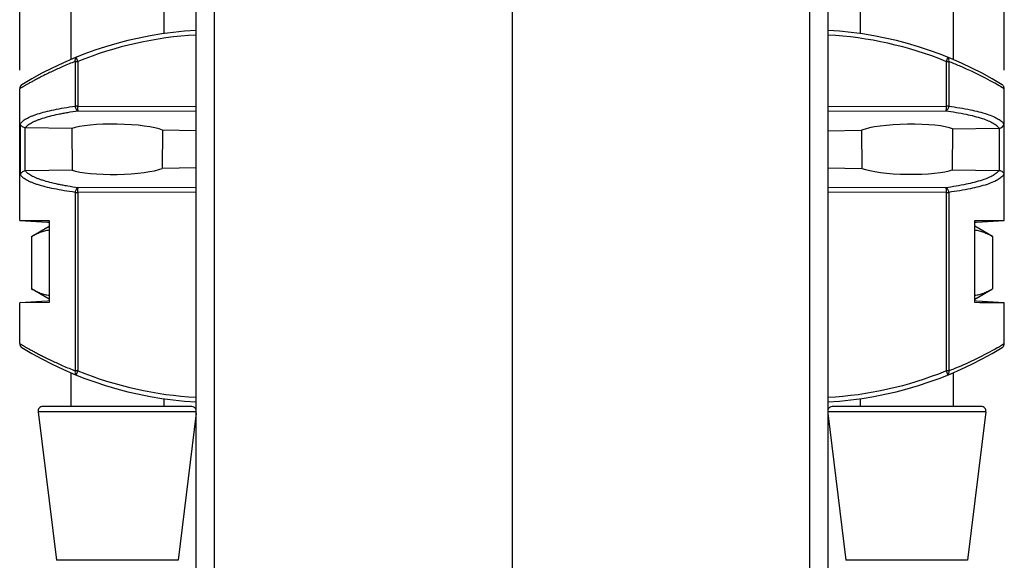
# Model space of a CAD drawing. Header units: millimetres. Extents: x 0 to 420, y 0 to 297.
# Tile 17 of 20: x 215 to 268, y 204 to 233. Entities that reach past the tile are written whole.
import ezdxf

# ---------------------------------------------------------------- set-up
doc = ezdxf.new("R2010")
doc.units = ezdxf.units.MM
doc.header["$LTSCALE"] = 23.1
doc.layers.get('0').update_dxf_attribs({"linetype": 'CONTINUOUS'})
doc.layers.add('02___PRT_ALL_AXES', color=7, linetype='CONTINUOUS')
doc.styles.get("Standard").update_dxf_attribs({"font": 'SIMPLEX.SHX', "width": 0.8})
doc.dimstyles.new('DIMSTYLE_1', dxfattribs={"dimtxt": 2, "dimasz": 2, "dimexe": 1, "dimexo": 1, "dimgap": 0.5, "dimtad": 1, "dimdec": 7, "dimdsep": 46, "dimtxsty": 'Standard', "dimblk": '_FILLED', "dimblk1": '_FILLED', "dimblk2": '_FILLED', "dimcen": 0.09, "dimazin": 2, "dimtp": 0.3, "dimtm": 0.3, "dimtfac": 1, "dimtdec": 7, "dimtofl": 0, "dimtmove": 0, "dimatfit": 3, "dimldrblk": '_FILLED', "dimfxl": 0, "dimtolj": 1, "dimarcsym": 0})

# ---------------------------------------------------------------- blocks, each defined once
blk = doc.blocks.new('_FILLED')
at = {"color": 0, "linetype": 'ByBlock'}
blk.add_solid([(0, 0), (-1, 0.25), (-1, -0.25)], dxfattribs=at)
blk = doc.blocks.new('*D5')
at = {"color": 8}
for p, q in [((215.035, 230.664), (215.035, 260.568)), ((268.035, 230.664), (268.035, 260.568)), ((215.035, 259.568), (241.535, 259.568)), ((268.035, 259.568), (241.535, 259.568))]:
    blk.add_line(p, q, dxfattribs=at)
at = {"color": 8, "xscale": 2, "yscale": 2, "zscale": 2, "rotation": 180}
blk.add_blockref('_FILLED', (215.035, 259.568), dxfattribs=at)
at = {"color": 8, "xscale": 2, "yscale": 2, "zscale": 2}
blk.add_blockref('_FILLED', (268.035, 259.568), dxfattribs=at)
at = {"color": 8, "insert": (239.99, 262.068), "char_height": 2, "width": 3.2, "attachment_point": 2, "line_spacing_factor": 0.9}
blk.add_mtext('53', dxfattribs=at)

msp = doc.modelspace()

# ---------------------------------------------------------------- linework, layer by layer
at = {"color": 7}
for p, q in [((224.53529129, 157.08261405), (224.53529129, 244.78033677)), ((258.53529129, 244.78033677), (258.53529129, 157.08261405)), ((217.78529129, 242.85318068), (217.78529129, 231.23475374)), ((222.78529129, 242.85318068), (222.78529129, 232.63035282)), ((260.28529129, 242.85318068), (260.28529129, 232.62920796)), ((265.28529129, 242.85318068), (265.28529129, 231.23439546)), ((225.51783889, 157.08261405), (225.51783889, 241.43766042)), ((257.5527437, 241.43766042), (257.5527437, 157.08261405)), ((241.53529129, 235.90318068), (241.53529129, 155.80318068)), ((218.01925701, 231.13094532), (218.01925701, 228.72316163)), ((218.01925701, 231.13091434), (218.16458013, 231.13091434)), ((218.16458013, 231.13085945), (218.16458013, 228.72316304)), ((264.90600245, 231.13100093), (264.89058153, 231.1372566)), ((264.90600245, 231.13100093), (264.90600245, 228.72316304)), ((264.90600245, 231.13091434), (265.05132558, 231.13091434)), ((265.05132558, 231.13010485), (265.05132558, 228.72324492)), ((268.0352722, 229.66395319), (267.85565715, 229.76986005)), ((218.16458013, 228.72316304), (218.01925701, 228.72316304)), ((218.16458013, 228.72316304), (224.53529129, 228.7085249)), ((218.18206212, 228.47699847), (224.53529129, 228.4624005)), ((258.53529129, 228.7085249), (264.90600245, 228.72316304)), ((258.53529129, 228.4624005), (264.88936584, 228.47700042)), ((265.05132558, 228.72316304), (264.90600245, 228.72316304)), ((215.07785726, 225.03015048), (215.07785726, 227.77621088)), ((215.32667487, 225.23929135), (215.32667487, 227.56707001)), ((217.83965363, 227.52185642), (215.34495629, 227.56607328)), ((217.83965363, 227.52185642), (217.86107505, 225.28488462)), ((222.73009949, 227.43517651), (222.71033119, 225.37083447)), ((224.53529129, 227.40318068), (222.73009949, 227.43517651)), ((258.53529129, 227.40318068), (260.35378056, 227.42981525)), ((260.35378056, 227.42981525), (260.37321756, 225.37626142)), ((265.25328128, 227.50157598), (265.23249142, 225.30508988)), ((265.25328128, 227.50157598), (267.74367254, 227.53805159)), ((267.76248713, 227.53904002), (267.76248713, 225.26732151)), ((268.00734783, 227.74807012), (268.00734783, 225.05829124)), ((217.86107505, 225.28488462), (215.34495629, 225.24028808)), ((224.53529129, 225.40318068), (222.71033119, 225.37083447)), ((258.53529129, 225.40318068), (260.37321756, 225.37626142)), ((265.23249142, 225.30508988), (267.74367254, 225.26830977)), ((224.53529129, 224.34396087), (218.18199026, 224.32936273)), ((264.8892494, 224.32936122), (258.53529129, 224.34396087)), ((218.01925701, 224.08319913), (218.01925701, 214.47541974)), ((218.01925701, 224.08319832), (218.16458013, 224.08319832)), ((224.53529129, 224.09783647), (218.16458013, 224.08319832)), ((218.16458013, 224.08319832), (218.16458013, 214.47536238)), ((264.90600245, 224.08319832), (258.53529129, 224.09783647)), ((264.90600245, 224.08319832), (264.90600245, 214.47688502)), ((264.90600245, 224.08319832), (265.05132558, 224.08319832)), ((265.05132558, 224.08307788), (265.05132558, 214.47551779)), ((215.03529129, 222.57299945), (216.62658237, 222.56142694)), ((215.03529129, 222.57299945), (216.53441896, 222.47300324)), ((215.66648914, 221.71497498), (216.62658237, 222.26928507)), ((216.53441896, 222.47300324), (216.62658237, 222.47219894)), ((216.62658237, 222.56142694), (216.62658237, 218.14493442)), ((266.44400021, 222.56142711), (268.03529129, 222.57300017)), ((266.44400021, 218.14493442), (266.44400021, 222.56142694)), ((266.44400021, 222.47219894), (266.53616394, 222.47300324)), ((267.40409345, 221.71497498), (266.44400021, 222.26928507)), ((266.53616395, 222.47300324), (268.03529129, 222.57299943)), ((215.66648914, 221.71497498), (215.66648914, 218.89138638)), ((267.40409345, 221.71497498), (267.40409345, 218.89138638)), ((216.62658237, 218.33707629), (215.66648914, 218.89138638)), ((266.44400021, 218.33707629), (267.40409345, 218.89138638)), ((216.53441896, 218.23335813), (215.03529129, 218.13336191)), ((216.62658237, 218.14493442), (215.03529129, 218.13336191)), ((216.62658237, 218.23416242), (216.53441896, 218.23335813)), ((266.53616395, 218.23335812), (266.44400021, 218.23416242)), ((266.72543482, 218.14287809), (266.44400021, 218.1449343)), ((268.03529129, 218.13336193), (266.53616395, 218.23335812)), ((268.03529129, 218.13336118), (266.72543482, 218.14287809)), ((267.88016457, 215.85080673), (268.03157966, 215.94023695)), ((268.03157966, 215.94023695), (268.03527489, 215.9424261)), ((217.78529129, 214.37160523), (217.78529129, 212.55163864)), ((218.16458013, 214.47544703), (218.01925701, 214.47544703)), ((264.88950016, 214.47019117), (264.90600245, 214.47688502)), ((265.05132558, 214.47544703), (264.90600245, 214.47544703)), ((265.28529129, 214.37212217), (265.28529129, 212.55163864)), ((224.29638646, 212.55163864), (216.27419612, 212.55163864)), ((222.78529129, 212.9760713), (222.78529129, 212.55163864)), ((266.79638646, 212.55163864), (258.77419612, 212.55163864)), ((260.28529129, 212.97887429), (260.28529129, 212.55163864)), ((216.02605958, 212.27117131), (217.00833607, 204.27117131)), ((224.53529129, 212.27117131), (216.02605958, 212.27117131)), ((224.53529129, 212.19598507), (223.56224651, 204.27117131)), ((267.044523, 212.27117131), (258.53529129, 212.27117131)), ((258.53529129, 212.19598507), (259.50833607, 204.27117131)), ((267.044523, 212.27117131), (266.06224652, 204.27117131)), ((223.56224651, 204.27117131), (217.00833607, 204.27117131)), ((266.06224652, 204.27117131), (259.50833607, 204.27117131))]:
    msp.add_line(p, q, dxfattribs=at)
for points in [[(215.15449628, 229.8769379), (215.14485845, 229.87071225), (215.13548561, 229.86402789), (215.12642913, 229.85691804), (215.11770824, 229.84939751), (215.10934173, 229.84148215), (215.10134785, 229.83318899), (215.0937437, 229.8245355), (215.08654554, 229.81553996), (215.07976909, 229.80622178), (215.0734288, 229.79660071), (215.06753822, 229.78669712), (215.06211019, 229.77653247), (215.05715627, 229.76612839), (215.05268698, 229.75550693), (215.04871194, 229.74469096), (215.04523962, 229.73370358), (215.04227732, 229.72256803), (215.03983131, 229.71130793), (215.03790676, 229.69994722), (215.03650775, 229.68851002), (215.03563723, 229.67702053), (215.03529704, 229.66550318), (215.03529179, 229.66388269)], [(268.03529015, 229.66388365), (268.03504529, 229.67494576), (268.02997793, 229.71514662), (268.01848339, 229.75399976), (268.00086488, 229.79048355), (267.97758657, 229.82363997), (267.94926061, 229.8525995), (267.91663164, 229.87660268)], [(215.03529179, 215.94247867), (215.03529704, 215.94085862), (215.03563721, 215.9293413), (215.03650771, 215.91785186), (215.03790668, 215.90641471), (215.03983119, 215.89505404), (215.04227716, 215.88379399), (215.04523942, 215.87265849), (215.04871168, 215.86167117), (215.05268665, 215.85085526), (215.05715587, 215.84023386), (215.06210971, 215.82982984), (215.06753767, 215.81966523), (215.07342816, 215.80976168), (215.07976838, 215.80014061), (215.08654478, 215.7908224), (215.0937429, 215.78182681), (215.10134705, 215.77317324), (215.10934097, 215.76487996), (215.11770757, 215.75696446), (215.12642862, 215.74944374), (215.13548533, 215.74233368), (215.14485848, 215.73564909), (215.15449628, 215.72942346)], [(267.91667377, 215.7297851), (267.94929798, 215.75379461), (267.97761756, 215.78275881), (268.00088843, 215.81591778), (268.01849906, 215.85240157), (268.02998615, 215.89125226), (268.03504725, 215.93144892), (268.03529067, 215.94247846)]]:
    msp.add_lwpolyline(points, dxfattribs=at)
for centre, radius, start, end in [((225.61813282, 212.83251584), 20, 93.103630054, 121.545943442), ((257.45244976, 212.83251584), 20, 58.453074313, 86.851726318), ((225.59605005, 212.83437083), 19.74812919, 93.079089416, 112.105473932), ((257.47374849, 212.82919613), 19.75334125, 67.946491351, 86.919445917), ((257.25283258, 211.37515299), 21.23851728, 66.763489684, 68.457805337), ((257.44896648, 211.83425273), 20.73927762, 66.406333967, 66.760994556), ((257.543089, 212.08101944), 20.47547038, 60.051046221, 66.371318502), ((257.22762472, 211.54400657), 21.09826553, 59.752278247, 60.036793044), ((215.34936704, 227.81512343), 0.24908921, 264.773075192, 268.985381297), ((267.74002797, 227.78698753), 0.24896262, 270.838784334, 275.175745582), ((267.74003009, 225.01937357), 0.24896285, 84.824749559, 89.161704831), ((215.34936697, 224.99123794), 0.24908919, 91.014603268, 95.226909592), ((225.61813282, 232.77384552), 20, 238.454056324, 266.896369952), ((257.45244976, 232.77384552), 20, 273.103630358, 301.544762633), ((257.51379411, 233.57804737), 20.53577664, 292.66681946, 299.606987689), ((257.70752955, 233.23648599), 20.14309675, 299.607861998, 300.332575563), ((225.59679995, 232.77673189), 19.75291102, 247.897838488, 266.919477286), ((257.48353001, 232.71364319), 19.68938637, 273.062064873, 292.094803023), ((257.48341878, 233.64317646), 20.60757997, 291.54543892, 292.472367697), ((257.45633219, 233.70928521), 20.6790222, 292.47170407, 292.673602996), ((216.27419612, 212.30163864), 0.25, 90, 187), ((224.29638646, 212.30163864), 0.25, 16.93007446, 90), ((258.77419612, 212.30163864), 0.25, 90, 163.06992554), ((266.79638646, 212.30163864), 0.25, 353, 90)]:
    msp.add_arc(centre, radius, start, end, dxfattribs=at)
for centre, major_axis, start_param, end_param in [((220.28487682, 227.28528383), (2.67954913, -0.04901685), 0.424555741, 2.7234863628), ((262.7857019, 227.28527697), (2.65454923, 0.04855953), 6.6575357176, 9.0090715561), ((220.28570338, 225.5225421), (2.66416601, 0.04873545), 3.5656770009, 5.8526515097), ((262.78488307, 225.52253525), (2.63916611, -0.04827812), -2.7200995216, -0.3801371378)]:
    msp.add_ellipse(centre, major_axis=major_axis, ratio=0.1762700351, start_param=start_param, end_param=end_param, dxfattribs=at)
for points, knots in [([(218.01925701, 231.13094532), (217.79922067, 231.04406153), (217.38248528, 230.87112536), (216.88225984, 230.64409724), (216.51802948, 230.4686512), (216.27247686, 230.34615309), (216.04706319, 230.23005233), (215.84253248, 230.12162345), (215.65964427, 230.02213556), (215.49915988, 229.93283054), (215.37986901, 229.8651358), (215.29616162, 229.8170165), (215.24233238, 229.78584252), (215.19463487, 229.75803578), (215.15314021, 229.73370511), (215.11791407, 229.71294565), (215.08901115, 229.69584342), (215.06890501, 229.68390329), (215.05601292, 229.67623634), (215.04875418, 229.6719078), (215.0430956, 229.66854855), (215.03940933, 229.66632073), (215.0372343, 229.66506253), (215.03619303, 229.66437241), (215.03551668, 229.66410199), (215.03529168, 229.66388317)], [0, 0, 0, 0, 0.2132100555, 0.406547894, 0.4950110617, 0.5775639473, 0.6538567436, 0.7235253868, 0.7861961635, 0.8414930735, 0.8890477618, 0.9098117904, 0.9285119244, 0.94511015, 0.9595713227, 0.9718641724, 0.9819609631, 0.989838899, 0.9929396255, 0.9954792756, 0.9974562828, 0.9988691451, 0.9993637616, 0.9997171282, 1, 1, 1, 1]), ([(218.09229611, 231.36253963), (218.08413443, 231.35922482), (218.06832557, 231.35025106), (218.04823343, 231.33086659), (218.03205795, 231.30613136), (218.01565039, 231.26564196), (218.00945073, 231.21876286), (218.01204336, 231.16954287), (218.0162734, 231.14382381), (218.01925701, 231.13091434)], [0, 0, 0, 0, 0.1007896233, 0.2053170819, 0.3165783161, 0.436418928, 0.7027471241, 0.848403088, 1, 1, 1, 1]), ([(218.16458013, 231.13091434), (218.15865105, 231.14562949), (218.14726721, 231.17451686), (218.13144231, 231.21663921), (218.1176073, 231.25559831), (218.10625804, 231.28993637), (218.09778925, 231.31845449), (218.09243645, 231.33994552), (218.09031233, 231.35347747), (218.09049808, 231.36016124), (218.09160013, 231.36225696), (218.09229611, 231.36253963)], [0, 0, 0, 0, 0.1946908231, 0.3810151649, 0.5521883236, 0.7019631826, 0.8249321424, 0.9167703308, 0.9746275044, 0.9907813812, 1, 1, 1, 1]), ([(264.97828648, 231.36253963), (264.97998403, 231.36185017), (264.97843432, 231.35289281), (264.97848053, 231.34090656), (264.97272253, 231.31807448), (264.96432467, 231.29012131), (264.95268356, 231.25561516), (264.93442735, 231.20149355), (264.91880058, 231.15915182), (264.90600245, 231.13091434)], [0, 0, 0, 0, 0.0225346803, 0.081027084, 0.1731912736, 0.2963279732, 0.4464008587, 0.6186985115, 1, 1, 1, 1]), ([(265.0513256, 231.13091434), (265.05726425, 231.15611425), (265.06302354, 231.20553234), (265.05386194, 231.27507153), (265.0263534, 231.33148385), (264.99483762, 231.3558175), (264.97828648, 231.36253963)], [0, 0, 0, 0, 0.2970246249, 0.5644996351, 0.7950543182, 1, 1, 1, 1]), ([(215.07785726, 227.77621088), (215.09211769, 227.80101188), (215.12845092, 227.85069128), (215.19863758, 227.91972853), (215.28736757, 227.98763457), (215.39452049, 228.05436925), (215.51998373, 228.11988828), (215.66357814, 228.18407682), (215.82507233, 228.24681701), (216.07391517, 228.33174427), (216.42826591, 228.43163415), (216.90361351, 228.53959241), (217.44087205, 228.63881971), (217.82013298, 228.69591366), (218.01925701, 228.72316163)], [0, 0, 0, 0, 0.0272802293, 0.0582865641, 0.0936049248, 0.1336075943, 0.1785202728, 0.2284707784, 0.2835183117, 0.3436723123, 0.4791404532, 0.6343374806, 0.8083520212, 1, 1, 1, 1]), ([(215.34495629, 227.56607328), (215.36163747, 227.58995725), (215.4019425, 227.63755472), (215.47604299, 227.70387054), (215.56701769, 227.76914201), (215.67474184, 227.83330031), (215.79909412, 227.89627925), (215.93989599, 227.95796879), (216.09692786, 228.01825896), (216.33667246, 228.09966867), (216.67557032, 228.19560456), (217.04144633, 228.27973108), (217.36282114, 228.3438), (217.71942286, 228.40814483), (217.99434878, 228.45057801), (218.18206212, 228.47699847)], [0, 0, 0, 0, 0.0288751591, 0.0615113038, 0.0983505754, 0.1396787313, 0.1856700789, 0.2364225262, 0.2919790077, 0.3523413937, 0.4873231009, 0.6408573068, 0.7243340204, 0.8121113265, 1, 1, 1, 1]), ([(218.01925701, 228.72316304), (218.0203008, 228.70832829), (218.02453463, 228.67891313), (218.03903122, 228.62302659), (218.06287507, 228.57169268), (218.09533835, 228.52935838), (218.12206739, 228.50445706), (218.1509416, 228.48632727), (218.17173289, 228.47919221), (218.18200597, 228.4769986)], [0, 0, 0, 0, 0.1422793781, 0.2833403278, 0.5518517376, 0.6760844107, 0.7919776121, 0.8994986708, 1, 1, 1, 1]), ([(218.18200597, 228.4769986), (218.18126133, 228.47851961), (218.17990075, 228.4822608), (218.17730013, 228.49213856), (218.17447706, 228.50884346), (218.17156323, 228.53362188), (218.16905686, 228.56414394), (218.16702676, 228.59947807), (218.16501704, 228.653014), (218.16451518, 228.69467583), (218.16458013, 228.72316304)], [0, 0, 0, 0, 0.0205310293, 0.0480607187, 0.123803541, 0.2255851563, 0.3505395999, 0.494992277, 0.6546380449, 1, 1, 1, 1]), ([(264.88857662, 228.4769986), (264.93337845, 228.4863157), (264.99511207, 228.54259954), (265.03746138, 228.63636848), (265.04904491, 228.69371768), (265.05132558, 228.72316304)], [0, 0, 0, 0, 0.4426131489, 0.7143394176, 1, 1, 1, 1]), ([(264.90600245, 228.72316304), (264.90606735, 228.69470325), (264.90530364, 228.64118578), (264.90248608, 228.56873096), (264.8967901, 228.51548889), (264.89305623, 228.4861487), (264.88857662, 228.4769986)], [0, 0, 0, 0, 0.3451565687, 0.6497742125, 0.8764441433, 1, 1, 1, 1]), ([(264.88936584, 228.47700042), (265.25631737, 228.42535324), (265.91350525, 228.31536219), (266.67596941, 228.12679186), (267.15592035, 227.95186141), (267.42044441, 227.82497995), (267.61695945, 227.69364115), (267.71290217, 227.5902222), (267.74367254, 227.53805159)], [0, 0, 0, 0, 0.3635855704, 0.6534769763, 0.7688755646, 0.864317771, 0.9405724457, 1, 1, 1, 1]), ([(265.05132558, 228.72324492), (265.43973747, 228.67009573), (266.1320103, 228.55704168), (266.93298726, 228.36146059), (267.43054427, 228.17898022), (267.69875515, 228.0472308), (267.89283313, 227.9109973), (267.9822641, 227.80207727), (268.00734783, 227.74807012)], [0, 0, 0, 0, 0.3703284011, 0.6623380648, 0.7769515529, 0.8704211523, 0.9437485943, 1, 1, 1, 1]), ([(215.32667487, 227.56707001), (215.29206062, 227.57023793), (215.22721773, 227.58751283), (215.14863071, 227.63869488), (215.09689246, 227.70334284), (215.08061776, 227.75258378), (215.07785726, 227.77621088)], [0, 0, 0, 0, 0.2993393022, 0.5653209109, 0.795142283, 1, 1, 1, 1]), ([(267.76248713, 227.53904002), (267.82668194, 227.54485751), (267.94105755, 227.59076838), (268.00270589, 227.69908511), (268.00734783, 227.74807012)], [0, 0, 0, 0, 0.5670996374, 1, 1, 1, 1]), ([(267.74367254, 225.26830977), (267.71290537, 225.21614485), (267.61697442, 225.11273153), (267.42047292, 224.9813987), (267.15596342, 224.85451792), (266.67601854, 224.67958276), (265.91350169, 224.49100101), (265.25625443, 224.38101496), (264.8892494, 224.32936122)], [0, 0, 0, 0, 0.0594189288, 0.1356659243, 0.2311010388, 0.3464907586, 0.6363751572, 1, 1, 1, 1]), ([(267.76248713, 225.26732151), (267.82668198, 225.26150457), (267.94105981, 225.21559561), (268.00270603, 225.10727673), (268.00734783, 225.05829124)], [0, 0, 0, 0, 0.5670973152, 1, 1, 1, 1]), ([(215.32667487, 225.23929135), (215.29206062, 225.23612345), (215.22721773, 225.21884856), (215.14863066, 225.16766649), (215.09689261, 225.10301841), (215.08061776, 225.05377755), (215.07785726, 225.03015048)], [0, 0, 0, 0, 0.2993393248, 0.5653209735, 0.7951426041, 1, 1, 1, 1]), ([(218.01925701, 224.08319913), (217.82013471, 224.11044686), (217.44087599, 224.16754143), (216.90361914, 224.26676775), (216.42827136, 224.37472582), (216.07392, 224.47461559), (215.82507669, 224.55954277), (215.66358212, 224.62228292), (215.51998724, 224.68647139), (215.39452339, 224.75199042), (215.28736975, 224.81872528), (215.19863883, 224.88663171), (215.12845147, 224.95566953), (215.09211778, 225.00534934), (215.07785726, 225.03015048)], [0, 0, 0, 0, 0.1916463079, 0.3656605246, 0.5208577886, 0.656326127, 0.7164802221, 0.7715278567, 0.8214784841, 0.8663913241, 0.906394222, 0.9417128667, 0.9727196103, 1, 1, 1, 1]), ([(218.18199026, 224.32936273), (217.99429232, 224.35578101), (217.71938459, 224.39822889), (217.36279864, 224.46256416), (217.04142786, 224.5266351), (216.67555688, 224.61076001), (216.33666352, 224.70669557), (216.09692196, 224.78810452), (215.93989202, 224.84839423), (215.79909178, 224.91008324), (215.67474075, 224.97306171), (215.56701733, 225.03721951), (215.47604287, 225.10249083), (215.40194254, 225.16880672), (215.36163738, 225.21640415), (215.34495629, 225.24028808)], [0, 0, 0, 0, 0.1878776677, 0.2756569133, 0.3591341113, 0.5126699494, 0.6476530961, 0.7080161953, 0.7635733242, 0.8143263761, 0.8603183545, 0.9016471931, 0.9384871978, 0.9711242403, 1, 1, 1, 1]), ([(268.00734783, 225.05829124), (267.9822685, 225.00429069), (267.89284911, 224.8953815), (267.69879416, 224.75915357), (267.43060567, 224.6274081), (266.93307698, 224.44492452), (266.13207373, 224.24935368), (265.4397801, 224.13623209), (265.05132558, 224.08307788)], [0, 0, 0, 0, 0.056243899, 0.1295643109, 0.2230274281, 0.3376331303, 0.6296317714, 1, 1, 1, 1]), ([(218.18200597, 224.32936276), (218.17172502, 224.32722311), (218.15095503, 224.31999723), (218.12206235, 224.30192072), (218.09534394, 224.27699834), (218.06286456, 224.23466183), (218.03278642, 224.16979612), (218.02154893, 224.11267245), (218.01925701, 224.08319832)], [0, 0, 0, 0, 0.1005197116, 0.2081331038, 0.3240730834, 0.4483712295, 0.7170166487, 1, 1, 1, 1]), ([(218.16458013, 224.08319832), (218.16451518, 224.11168554), (218.16501704, 224.15334737), (218.16702676, 224.20688331), (218.16905686, 224.24221744), (218.17156323, 224.2727395), (218.17447706, 224.29751792), (218.17730014, 224.31422281), (218.17990075, 224.32410057), (218.18126133, 224.32784175), (218.18200597, 224.32936276)], [0, 0, 0, 0, 0.3453619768, 0.5050077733, 0.6494604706, 0.7744149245, 0.8761965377, 0.9519393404, 0.9794689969, 1, 1, 1, 1]), ([(265.05132558, 224.08319832), (265.05045226, 224.11270474), (265.03776875, 224.1699044), (265.00294674, 224.24575633), (264.95239351, 224.30270601), (264.9094221, 224.32432429), (264.88857662, 224.32936276)], [0, 0, 0, 0, 0.28318219, 0.5530750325, 0.7942686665, 1, 1, 1, 1]), ([(264.88857662, 224.32936276), (264.89305714, 224.3202108), (264.89678954, 224.29086743), (264.90248711, 224.23762469), (264.90530356, 224.16517184), (264.90606735, 224.11165712), (264.90600245, 224.08319832)], [0, 0, 0, 0, 0.1235811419, 0.3502584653, 0.6548554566, 1, 1, 1, 1]), ([(215.66648914, 221.71497498), (215.74368656, 221.75954493), (215.89884219, 221.84255327), (216.13789832, 221.94590069), (216.38008088, 222.02206615), (216.54464753, 222.05216132), (216.62657399, 222.06132919)], [0, 0, 0, 0, 0.2602589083, 0.5132304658, 0.7593089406, 1, 1, 1, 1]), ([(266.44400865, 222.0613292), (266.52593509, 222.05216134), (266.69050171, 222.02206614), (266.93268425, 221.94590069), (267.17174038, 221.84255329), (267.32689602, 221.75954494), (267.40409345, 221.71497498)], [0, 0, 0, 0, 0.240691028, 0.4867694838, 0.7397410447, 1, 1, 1, 1]), ([(215.66648914, 218.89138638), (215.74368656, 218.84681643), (215.89884219, 218.76380809), (216.13789832, 218.66046068), (216.38008088, 218.58429521), (216.54464753, 218.55420004), (216.62657399, 218.54503218)], [0, 0, 0, 0, 0.2602589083, 0.5132304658, 0.7593089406, 1, 1, 1, 1]), ([(266.44400865, 218.54503216), (266.52593509, 218.55420002), (266.69050171, 218.58429522), (266.93268425, 218.66046067), (267.17174038, 218.76380808), (267.32689602, 218.84681642), (267.40409345, 218.89138638)], [0, 0, 0, 0, 0.240691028, 0.4867694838, 0.7397410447, 1, 1, 1, 1]), ([(215.03529168, 215.9424782), (215.03524594, 215.9425418), (215.03579061, 215.94212862), (215.0361305, 215.94201111), (215.03729119, 215.94127018), (215.03935379, 215.94006867), (215.0431234, 215.93779817), (215.04874142, 215.93446009), (215.05601549, 215.93012415), (215.06487928, 215.92485199), (215.07535276, 215.9186277), (215.09250378, 215.90845176), (215.11791089, 215.89341713), (215.15313622, 215.87265812), (215.19463072, 215.8483279), (215.24232743, 215.82052099), (215.29615679, 215.78934761), (215.3798636, 215.74122778), (215.4991548, 215.67353332), (215.65963939, 215.58422805), (215.84252828, 215.48473995), (216.0470599, 215.37631064), (216.27247472, 215.26020948), (216.51802783, 215.1377105), (216.78299817, 215.01007991), (217.06668571, 214.87855275), (217.47886911, 214.69524471), (217.79922099, 214.56230317), (218.01925701, 214.47541974)], [0, 0, 0, 0, 0.0000706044, 0.0002825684, 0.0006359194, 0.0011306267, 0.0025435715, 0.0045202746, 0.0070595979, 0.010160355, 0.0138206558, 0.0180380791, 0.0281345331, 0.0404272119, 0.0548880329, 0.0714861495, 0.0901859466, 0.1109499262, 0.1585043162, 0.2138010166, 0.2764716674, 0.3461402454, 0.4224329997, 0.5049857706, 0.5934487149, 0.6874896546, 0.7867915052, 1, 1, 1, 1]), ([(218.01925701, 214.47544703), (218.01351828, 214.45015397), (218.00773981, 214.40081865), (218.01564465, 214.34072989), (218.03205846, 214.30022844), (218.04823295, 214.27549528), (218.06832548, 214.25611025), (218.08413437, 214.24713656), (218.09229611, 214.24382173)], [0, 0, 0, 0, 0.2968955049, 0.5633584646, 0.6832598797, 0.7945777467, 0.8991586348, 1, 1, 1, 1]), ([(218.09229611, 214.24382173), (218.09160481, 214.2441025), (218.09052162, 214.24620733), (218.09026771, 214.25287213), (218.09246578, 214.2664217), (218.09777476, 214.2879051), (218.1062613, 214.31642645), (218.11760748, 214.35076214), (218.1314307, 214.38972693), (218.1473025, 214.43183034), (218.15859529, 214.46075443), (218.16458013, 214.47544703)], [0, 0, 0, 0, 0.0091567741, 0.0253588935, 0.0832097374, 0.175051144, 0.2980226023, 0.4478004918, 0.6189775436, 0.8053048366, 1, 1, 1, 1]), ([(264.90600245, 214.47544703), (264.91757837, 214.44668094), (264.93811278, 214.3933891), (264.96030154, 214.32956508), (264.97270935, 214.28817558), (264.97817418, 214.26575423), (264.98015842, 214.25337406), (264.98014457, 214.24457639), (264.97828648, 214.24382173)], [0, 0, 0, 0, 0.3809063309, 0.7027242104, 0.8257626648, 0.9174921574, 0.9753641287, 1, 1, 1, 1]), ([(264.97828648, 214.24382173), (264.99465735, 214.25047065), (265.02583326, 214.27509173), (265.05420093, 214.33106142), (265.06289187, 214.40084536), (265.05796035, 214.45044035), (265.05132559, 214.47544703)], [0, 0, 0, 0, 0.2027467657, 0.4355252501, 0.7031371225, 1, 1, 1, 1])]:
    msp.add_open_spline(points, degree=3, knots=knots, dxfattribs=at)
at = {"layer": '02___PRT_ALL_AXES', "color": 7}
for p, q in [((215.03529129, 222.57299945), (215.03529129, 229.66388269)), ((268.03529129, 222.57299943), (268.03529129, 229.66388367)), ((215.03529129, 215.94247867), (215.03529129, 218.13336191)), ((268.03529129, 215.94247845), (268.03529129, 218.13336193))]:
    msp.add_line(p, q, dxfattribs=at)

# ---------------------------------------------------------------- dimensions: what is measured, and where the dimension line sits
at = {"color": 8}
dim = msp.add_linear_dim(base=(268.0352912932, 259.5681095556), p1=(215.0352912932, 229.6638826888), p2=(268.0352912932, 229.6638836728), dimstyle='DIMSTYLE_1', dxfattribs=at)
dim.commit()
dim.dimension.update_dxf_attribs({"geometry": '*D5', "text_midpoint": (240.03984375, 259.5681095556), "dimtype": 160})

doc.saveas('drawing.dxf')
